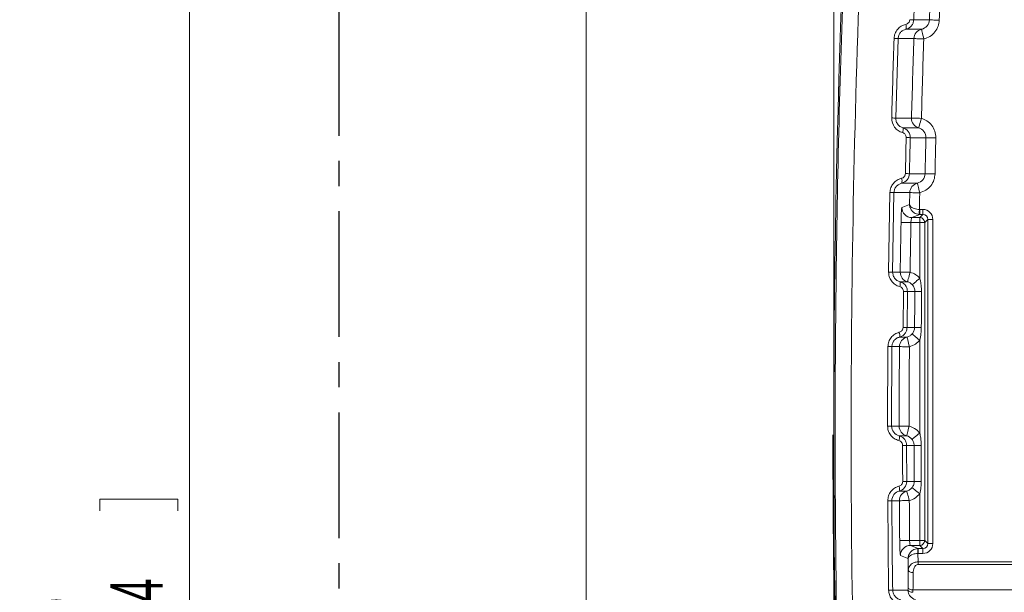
# Model space of a CAD drawing. Header units: millimetres. Extents: x 0 to 594, y 0 to 420.
# Tile 20 of 70: x 231 to 281, y 202 to 231. Entities that reach past the tile are written whole.
import ezdxf

# ---------------------------------------------------------------- set-up
doc = ezdxf.new("R2010")
doc.units = ezdxf.units.MM
doc.linetypes.add('CENTER', pattern=[10.16, 6.35, -1.27, 1.27, -1.27])
doc.styles.add('SLDTEXTSTYLE1', font='TXT', dxfattribs={"width": 0.605})
doc.dimstyles.new('SLDDIMSTYLE2', dxfattribs={"dimtxt": 2.568319, "dimasz": 3.3, "dimexe": 0, "dimexo": 0.0625, "dimgap": 0.64208, "dimtad": 1, "dimdec": 3, "dimlfac": 2, "dimrnd": 1e-09, "dimzin": 12, "dimdsep": 46, "dimtxsty": 'SLDTEXTSTYLE1', "dimsah": 1, "dimcen": 0.09, "dimadec": 0, "dimazin": 3, "dimtfac": 1, "dimtdec": 1, "dimtofl": 0, "dimtmove": 0, "dimatfit": 3, "dimfxl": 1, "dimfrac": 2, "dimtolj": 1, "dimtzin": 12, "dimarcsym": 0})
doc.dimstyles.new('SLDDIMSTYLE4', dxfattribs={"dimtxt": 2.568319, "dimasz": 3.3, "dimexe": 0, "dimexo": 0.0625, "dimgap": 0.64208, "dimtad": 1, "dimdec": 0, "dimlfac": 2, "dimrnd": 1e-09, "dimzin": 12, "dimdsep": 46, "dimtxsty": 'SLDTEXTSTYLE1', "dimsah": 1, "dimcen": 0.09, "dimadec": 0, "dimazin": 3, "dimtfac": 1, "dimtdec": 1, "dimtofl": 0, "dimtmove": 0, "dimatfit": 3, "dimfxl": 1, "dimfrac": 2, "dimtolj": 1, "dimtzin": 12, "dimarcsym": 0})
doc.dimstyles.new('SLDDIMSTYLE5', dxfattribs={"dimtxt": 2.568319, "dimasz": 3.3, "dimexe": 0, "dimexo": 0.0625, "dimgap": 0.64208, "dimtad": 1, "dimdec": 3, "dimlfac": 2, "dimrnd": 1e-09, "dimzin": 12, "dimdsep": 46, "dimtxsty": 'SLDTEXTSTYLE1', "dimsah": 1, "dimcen": 0.09, "dimadec": 0, "dimazin": 3, "dimtfac": 1, "dimtdec": 1, "dimtofl": 0, "dimtmove": 0, "dimatfit": 3, "dimfxl": 1, "dimfrac": 2, "dimtolj": 1, "dimtzin": 12, "dimarcsym": 0})

# ---------------------------------------------------------------- blocks, each defined once
blk = doc.blocks.new('*D13')
at = {"color": 7, "linetype": 'Continuous', "lineweight": 0}
for p, q in [((356.066, 264.449), (238.349, 264.449)), ((239.349, 264.449), (239.349, 139.275)), ((234.816, 206.027), (234.816, 206.615)), ((234.816, 206.615), (238.761, 206.615)), ((238.761, 206.615), (238.761, 206.027)), ((234.816, 197.697), (234.816, 197.109)), ((238.761, 197.109), (238.761, 197.697)), ((234.816, 197.109), (238.761, 197.109)), ((290.17, 139.275), (238.349, 139.275))]:
    blk.add_line(p, q, dxfattribs=at)
for points in [[(239.349, 264.449), (238.849, 261.149), (239.849, 261.149)], [(239.349, 139.275), (239.849, 142.575), (238.849, 142.575)]]:
    blk.add_solid(points, dxfattribs=at)
at = {"color": 7, "linetype": 'Continuous', "lineweight": 0, "char_height": 2.6458, "attachment_point": 1, "rotation": 90, "style": 'SLDTEXTSTYLE1'}
for s, insert in [('252,5', (230.818, 196.276, 0.05)), ('9,94', (235.35, 198.432, 0.05))]:
    blk.add_mtext(s, dxfattribs=dict(at, insert=insert))
blk = doc.blocks.new('*D15')
at = {"color": 7, "linetype": 'Continuous', "lineweight": 0}
for p, q in [((346.45, 291.591), (345.862, 291.591)), ((345.862, 291.591), (345.862, 287.647)), ((354.78, 291.591), (355.368, 291.591)), ((355.368, 291.591), (355.368, 287.647)), ((271.889, 206.062), (271.889, 288.059)), ((429.341, 208.541), (429.341, 288.059)), ((345.862, 287.647), (346.45, 287.647)), ((355.368, 287.647), (354.78, 287.647)), ((271.889, 287.059), (429.341, 287.059))]:
    blk.add_line(p, q, dxfattribs=at)
for points in [[(271.889, 287.059), (275.189, 286.559), (275.189, 287.559)], [(429.341, 287.059), (426.041, 287.559), (426.041, 286.559)]]:
    blk.add_solid(points, dxfattribs=at)
at = {"color": 7, "linetype": 'Continuous', "lineweight": 0, "char_height": 2.6458, "attachment_point": 1, "rotation": 0, "style": 'SLDTEXTSTYLE1'}
for s, insert in [('315', (346.499, 295.59, 0.05)), ('12,4', (347.185, 291.057, 0.05))]:
    blk.add_mtext(s, dxfattribs=dict(at, insert=insert))
blk = doc.blocks.new('*D17')
at = {"color": 7, "linetype": 'Continuous', "lineweight": 0}
for p, q in [((414.293, 245.752), (258.389, 245.752)), ((259.389, 143.848), (259.389, 245.752)), ((254.856, 196.515), (254.856, 197.103)), ((254.856, 197.103), (258.801, 197.103)), ((258.801, 197.103), (258.801, 196.515)), ((254.856, 193.085), (254.856, 192.497)), ((258.801, 192.497), (258.801, 193.085)), ((254.856, 192.497), (258.801, 192.497)), ((414.293, 143.848), (258.389, 143.848))]:
    blk.add_line(p, q, dxfattribs=at)
for points in [[(259.389, 245.752), (258.889, 242.452), (259.889, 242.452)], [(259.389, 143.848), (259.889, 147.148), (258.889, 147.148)]]:
    blk.add_solid(points, dxfattribs=at)
at = {"color": 7, "linetype": 'Continuous', "lineweight": 0, "attachment_point": 1, "rotation": 90, "style": 'SLDTEXTSTYLE1'}
for s, insert, char_height in [('203', (250.858, 190.684, -137.801), 2.6458), ('8', (255.39, 193.82, -137.801), 2.646)]:
    blk.add_mtext(s, dxfattribs=dict(at, insert=insert, char_height=char_height))

msp = doc.modelspace()

# ---------------------------------------------------------------- linework, layer by layer
at = {"color": 7, "linetype": 'CENTER', "lineweight": 30}
msp.add_line((246.88851, 271.94925), (246.88862, 71.53632), dxfattribs=at)
at = {"color": 8, "linetype": 'Continuous', "lineweight": 0}
for p, q in [((275.13726, 229.8713), (275.01756, 225.85596)), ((274.65959, 218.07956), (274.72688, 222.09658)), ((274.92991, 222.09158), (274.86261, 218.07623)), ((275.72838, 222.09159), (275.71679, 221.49649)), ((276.22856, 220.98985), (275.831, 220.83213)), ((276.22856, 220.98985), (276.19766, 220.99082)), ((276.2131, 221.24104), (276.22856, 221.24056)), ((276.22856, 221.24056), (276.38871, 221.24056)), ((276.38871, 220.98985), (276.22856, 220.98985)), ((276.23099, 220.83213), (276.38871, 220.98985)), ((276.23099, 220.58142), (275.78511, 220.58142)), ((276.231, 217.77043), (276.23099, 220.58142)), ((276.63943, 220.73914), (276.48171, 220.58142)), ((276.48171, 220.58142), (276.48172, 204.52474)), ((276.63943, 204.36702), (276.63943, 220.73914)), ((276.89014, 220.73914), (276.89015, 204.36702)), ((275.38679, 215.27907), (275.4054, 217.09892)), ((275.60888, 217.096), (275.59028, 215.2769)), ((275.58643, 214.79478), (275.20914, 214.79478)), ((276.231, 209.9457), (276.231, 214.63388)), ((274.60611, 210.2966), (274.62104, 214.31361)), ((274.82406, 214.31185), (274.80911, 210.29651)), ((275.20724, 214.31185), (274.82406, 214.31185)), ((275.36469, 209.32557), (275.56817, 209.32588)), ((275.56817, 209.32588), (275.57324, 207.5069)), ((275.5758, 207.01992), (275.19839, 207.01992)), ((274.66062, 202.0115), (274.61664, 206.53064)), ((275.20287, 206.53212), (274.81965, 206.53212)), ((276.23101, 204.52474), (276.231, 206.87796)), ((275.71912, 204.52474), (276.23101, 204.52474)), ((276.48172, 204.52474), (276.63943, 204.36702)), ((275.75882, 204.27403), (276.15503, 204.11631)), ((276.12825, 204.11559), (276.15503, 204.11631)), ((276.15503, 204.11631), (276.38872, 204.11631)), ((276.38872, 204.11631), (276.23101, 204.27403)), ((275.64324, 203.61379), (275.64989, 203.02258)), ((276.15503, 203.8656), (276.14163, 203.86524)), ((276.14163, 203.86524), (276.14617, 203.44089)), ((276.14617, 203.44089), (347.5658, 203.44093)), ((276.38872, 203.8656), (276.15503, 203.8656)), ((347.5658, 203.31556), (276.14618, 203.31551)), ((275.8892, 202.02158), (275.88787, 201.90455)), ((275.8892, 202.02158), (348.85974, 202.02162))]:
    msp.add_line(p, q, dxfattribs=at)
at = {"color": 7, "linetype": 'Continuous', "lineweight": 15}
for p, q in [((275.831, 220.83213), (276.23099, 220.83213)), ((276.23101, 204.27403), (275.75882, 204.27403))]:
    msp.add_line(p, q, dxfattribs=at)
at = {"color": 7, "linetype": 'Continuous', "lineweight": 0}
msp.add_line((271.88855, 206.06237), (271.88855, 196.23751), dxfattribs=at)
at = {"color": 8, "linetype": 'Continuous', "lineweight": 0, "flags": 128}
for points in [[(275.92794, 230.81635), (276.00682, 230.81635), (276.35699, 230.81634), (276.67942, 230.81634), (276.71839, 230.81633)], [(276.71839, 230.81633), (276.73163, 230.81588), (276.76259, 230.81481), (276.81012, 230.81317), (276.87253, 230.81101), (276.94752, 230.80843), (277.03237, 230.8055), (277.12402, 230.80233), (277.21911, 230.79905)], [(276.32559, 230.34422), (276.30352, 230.34423), (276.12842, 230.34422), (275.53464, 230.34422)], [(276.32559, 230.34422), (276.32787, 230.33403), (276.33422, 230.30564), (276.34439, 230.26014), (276.358, 230.19925), (276.37454, 230.12528), (276.39338, 230.04105), (276.41379, 229.94974), (276.43502, 229.85483)], [(275.93426, 229.87133), (275.91144, 229.87133), (275.73635, 229.87132), (275.13726, 229.8713)], [(275.93426, 229.87133), (275.94751, 229.87089), (275.97846, 229.86987), (276.02601, 229.8683), (276.0884, 229.86625), (276.1634, 229.86378), (276.24827, 229.86098), (276.33991, 229.85796), (276.43502, 229.85483)], [(275.01756, 225.85596), (275.05268, 225.85596), (275.22774, 225.85597), (275.81541, 225.85598)], [(275.81541, 225.85598), (275.82866, 225.85563), (275.85962, 225.85482), (275.90718, 225.85357), (275.96959, 225.85193), (276.0446, 225.84996), (276.12948, 225.84774), (276.22114, 225.84533), (276.31626, 225.84283)], [(276.17825, 225.36073), (276.18118, 225.37098), (276.18923, 225.39908), (276.20208, 225.44397), (276.21925, 225.50397), (276.2401, 225.57678), (276.26382, 225.65967), (276.28954, 225.74948), (276.31626, 225.84283)], [(275.38606, 225.36073), (275.41929, 225.36073), (275.59435, 225.36073), (276.17825, 225.36073)], [(276.5425, 224.86631), (276.47592, 224.86631), (276.12586, 224.86631), (275.80276, 224.86632), (275.75081, 224.86632)], [(276.5425, 224.86631), (276.55574, 224.86598), (276.58671, 224.86522), (276.63426, 224.86405), (276.69668, 224.86252), (276.77169, 224.86067), (276.85657, 224.85858), (276.94824, 224.85633), (277.04336, 224.85399)], [(275.7085, 223.04672), (275.78734, 223.04672), (276.1374, 223.04671), (276.46066, 223.04671), (276.50048, 223.04671)], [(276.50048, 223.04671), (276.51373, 223.04643), (276.54469, 223.04576), (276.59225, 223.04473), (276.65467, 223.04338), (276.72969, 223.04177), (276.81458, 223.03993), (276.90625, 223.03796), (277.00138, 223.0359)], [(276.11371, 222.56955), (276.09162, 222.56955), (275.91659, 222.56955), (275.32121, 222.56955)], [(276.11371, 222.56955), (276.11613, 222.55934), (276.12284, 222.53101), (276.13359, 222.48562), (276.14797, 222.4249), (276.16544, 222.35116), (276.18534, 222.26719), (276.2069, 222.17618), (276.2293, 222.08158)], [(275.72839, 222.09159), (275.70557, 222.09159), (275.53053, 222.09159), (274.92991, 222.09158)], [(275.72839, 222.09159), (275.74163, 222.09133), (275.7726, 222.09071), (275.82016, 222.08976), (275.88258, 222.08851), (275.9576, 222.08701), (276.04249, 222.08531), (276.13418, 222.08348), (276.2293, 222.08158)], [(275.33007, 221.34294), (275.37415, 221.36044), (275.55047, 221.43045), (275.71678, 221.49649)], [(276.19766, 220.99082), (276.19802, 220.99647), (276.19893, 221.01129), (276.20037, 221.03471), (276.20229, 221.06586), (276.20462, 221.10357), (276.20726, 221.14643), (276.21012, 221.19283), (276.2131, 221.24104)], [(276.22856, 221.24056), (276.22856, 221.19218), (276.22856, 221.14562), (276.22856, 221.10262), (276.22856, 221.06481), (276.22856, 221.0336), (276.22856, 221.01018), (276.22855, 220.99541), (276.22856, 220.98985)], [(276.23099, 220.83213), (276.231, 220.82658), (276.231, 220.81181), (276.231, 220.78838), (276.23099, 220.75717), (276.231, 220.71936), (276.231, 220.67637), (276.23099, 220.6298), (276.23099, 220.58142)], [(276.38871, 220.98985), (276.38871, 220.99541), (276.38871, 221.01018), (276.38871, 221.0336), (276.38872, 221.06481), (276.38871, 221.10262), (276.38871, 221.14562), (276.38872, 221.19218), (276.38871, 221.24056)], [(275.28417, 220.59017), (275.29742, 220.58994), (275.32839, 220.5894), (275.37595, 220.58857), (275.43838, 220.58748), (275.51339, 220.58617), (275.59829, 220.58468), (275.68997, 220.58308), (275.78511, 220.58142)], [(276.48171, 220.58142), (276.47615, 220.58142), (276.46138, 220.58142), (276.43796, 220.58142), (276.40675, 220.58142), (276.36894, 220.58142), (276.32594, 220.58142), (276.27938, 220.58142), (276.23099, 220.58142)], [(276.63943, 220.73914), (276.64499, 220.73914), (276.65975, 220.73914), (276.68318, 220.73914), (276.71438, 220.73914), (276.7522, 220.73914), (276.79519, 220.73914), (276.84176, 220.73914), (276.89014, 220.73914)], [(274.86261, 218.07623), (274.89772, 218.07624), (275.07274, 218.07624), (275.2455, 218.07624)], [(275.2455, 218.07624), (275.25875, 218.07606), (275.28972, 218.07565), (275.33728, 218.07502), (275.39971, 218.07419), (275.47474, 218.07319), (275.55964, 218.07206), (275.65133, 218.07085), (275.74648, 218.06958)], [(275.6148, 217.58571), (275.61759, 217.59595), (275.62525, 217.62412), (275.63751, 217.66917), (275.65389, 217.72938), (275.67378, 217.80247), (275.69643, 217.88568), (275.72097, 217.97586), (275.74648, 218.06958)], [(275.23766, 217.58571), (275.27085, 217.58571), (275.44587, 217.58571), (275.6148, 217.58571)], [(275.85752, 217.43613), (275.86673, 217.44437), (275.88936, 217.46463), (275.92458, 217.49616), (275.9711, 217.5378), (276.0272, 217.58801), (276.09081, 217.64495), (276.15958, 217.70651), (276.231, 217.77043)], [(275.9875, 217.096), (275.98503, 217.096), (275.66138, 217.096), (275.60888, 217.096)], [(275.59028, 215.2769), (275.66912, 215.2769), (275.96876, 215.2769)], [(275.8483, 214.95755), (275.85778, 214.94953), (275.881, 214.92989), (275.91712, 214.89935), (275.96479, 214.85903), (276.02226, 214.81042), (276.08742, 214.75532), (276.15786, 214.69574), (276.231, 214.63388)], [(275.58643, 214.79478), (275.58899, 214.78456), (275.59608, 214.75628), (275.60741, 214.71102), (275.62256, 214.65049), (275.64098, 214.57699), (275.66194, 214.4933), (275.68465, 214.40261), (275.70826, 214.30833)], [(275.20724, 214.31185), (275.2205, 214.31176), (275.25147, 214.31154), (275.29904, 214.31121), (275.36148, 214.31077), (275.43651, 214.31024), (275.52141, 214.30964), (275.61311, 214.309), (275.70826, 214.30833)], [(274.80911, 210.29651), (274.8038, 210.29651), (274.79167, 210.29652), (274.77305, 210.29653), (274.74844, 210.29654), (274.71857, 210.29655), (274.68423, 210.29657), (274.64639, 210.29658), (274.60611, 210.2966)], [(274.80911, 210.29651), (274.84423, 210.29651), (275.01923, 210.29651), (275.19242, 210.29651)], [(275.19242, 210.29651), (275.20567, 210.2965), (275.23664, 210.29649), (275.28421, 210.29648), (275.34665, 210.29645), (275.42169, 210.29643), (275.50659, 210.2964), (275.59829, 210.29636), (275.69344, 210.29633)], [(275.56805, 209.81079), (275.57069, 209.82102), (275.57798, 209.84926), (275.58965, 209.89445), (275.60526, 209.95486), (275.62421, 210.02822), (275.64578, 210.11174), (275.66915, 210.20225), (275.69344, 210.29633)], [(275.83734, 209.63547), (275.84716, 209.64321), (275.87109, 209.66207), (275.90825, 209.69136), (275.95729, 209.73), (276.01639, 209.77658), (276.08339, 209.82937), (276.15581, 209.88644), (276.231, 209.9457)], [(275.19059, 209.81079), (275.22375, 209.81079), (275.39875, 209.81079), (275.56805, 209.81079)], [(275.9465, 209.32588), (275.94462, 209.32588), (275.62078, 209.32588), (275.56817, 209.32588)], [(275.57324, 207.5069), (275.65208, 207.5069), (275.95161, 207.5069)], [(275.5758, 207.01992), (275.5785, 207.00968), (275.58595, 206.98147), (275.59788, 206.93634), (275.61382, 206.87602), (275.63317, 206.80277), (275.6552, 206.71938), (275.67907, 206.62901), (275.70388, 206.53508)], [(275.83986, 207.19135), (275.8496, 207.18355), (275.87337, 207.16451), (275.91029, 207.13492), (275.95902, 207.09588), (276.01774, 207.04883), (276.08432, 206.99549), (276.15629, 206.93782), (276.231, 206.87796)], [(275.20287, 206.53212), (275.21613, 206.5322), (275.24709, 206.53238), (275.29466, 206.53266), (275.3571, 206.53303), (275.43213, 206.53348), (275.51704, 206.53398), (275.60873, 206.53452), (275.70388, 206.53508)], [(275.21812, 204.52011), (275.23137, 204.52023), (275.26235, 204.52052), (275.30991, 204.52096), (275.37235, 204.52153), (275.44738, 204.52223), (275.53228, 204.52301), (275.62397, 204.52386), (275.71912, 204.52474)], [(276.23101, 204.27403), (276.231, 204.27959), (276.231, 204.29436), (276.231, 204.31778), (276.23101, 204.34899), (276.231, 204.3868), (276.231, 204.4298), (276.23101, 204.47636), (276.23101, 204.52474)], [(276.48172, 204.52474), (276.47616, 204.52474), (276.46139, 204.52474), (276.43796, 204.52474), (276.40676, 204.52474), (276.36895, 204.52474), (276.32595, 204.52474), (276.27939, 204.52474), (276.23101, 204.52474)], [(276.14163, 203.86524), (276.13905, 203.91348), (276.13657, 203.95992), (276.13428, 204.0028), (276.13226, 204.04054), (276.1306, 204.0717), (276.12934, 204.09513), (276.12856, 204.10994), (276.12825, 204.11559)], [(276.15503, 204.11631), (276.15503, 204.11076), (276.15504, 204.09599), (276.15503, 204.07256), (276.15503, 204.04135), (276.15503, 204.00354), (276.15503, 203.96055), (276.15503, 203.91398), (276.15503, 203.8656)], [(276.38872, 204.11631), (276.38872, 204.11076), (276.38873, 204.09599), (276.38872, 204.07256), (276.38873, 204.04135), (276.38872, 204.00354), (276.38872, 203.96055), (276.38872, 203.91398), (276.38872, 203.8656)], [(276.63943, 204.36702), (276.64499, 204.36702), (276.65976, 204.36702), (276.68319, 204.36702), (276.7144, 204.36702), (276.7522, 204.36702), (276.7952, 204.36702), (276.84176, 204.36702), (276.89015, 204.36702)], [(275.64323, 203.61379), (275.5993, 203.6313), (275.42357, 203.70131), (275.25783, 203.76734)], [(276.14617, 203.44089), (276.14618, 203.42449), (276.14618, 203.40816), (276.14617, 203.39197), (276.14618, 203.37599), (276.14617, 203.36029), (276.14617, 203.34493), (276.14618, 203.32999), (276.14618, 203.31551)], [(275.64989, 203.02258), (275.65652, 202.99885), (275.672, 202.97608), (275.69579, 202.95511), (275.727, 202.93671), (275.76452, 202.92152), (275.80697, 202.91012), (275.85281, 202.9029), (275.90039, 202.90015)], [(274.86363, 202.01486), (274.89875, 202.01486), (275.07377, 202.01486), (275.63738, 202.01485)], [(275.63738, 202.01485), (275.64406, 201.99337), (275.65958, 201.97279), (275.68338, 201.95386), (275.7146, 201.93726), (275.7521, 201.9236), (275.79452, 201.91337), (275.84034, 201.90694), (275.88787, 201.90455)], [(275.63871, 202.14365), (275.64537, 202.11993), (275.66088, 202.0972), (275.68467, 202.07628), (275.71588, 202.05792), (275.75339, 202.04279), (275.79583, 202.03144), (275.84165, 202.02428), (275.8892, 202.02158)]]:
    msp.add_lwpolyline(points, dxfattribs=at)
at = {"color": 7, "linetype": 'Continuous', "lineweight": 15}
for centre, radius, start, end in [((876.57541, 210.08371), 604.68686, 176.10106441, 185.55536065), ((876.1528, 209.82768), 604.3075, 179.99664675, 185.5351321)]:
    msp.add_arc(centre, radius, start, end, dxfattribs=at)
at = {"color": 8, "linetype": 'Continuous', "lineweight": 0}
for centre, radius, start, end in [((877.32766, 210.08371), 600.967, 177.84929641, 178.02297374), ((877.32766, 210.08371), 600.46598, 177.84929641, 178.02297374), ((275.48675, 222.81666), 8.01184, 86.843278, 88.300344), ((275.18106, 230.45544), 0.37066, 342.538559, 21.106009), ((276.43536, 229.85502), 0.50137, 102.64702, 178.136439), ((274.70018, 221.60576), 8.27709, 86.973046, 88.37998), ((876.57541, 210.08371), 600.967, 178.11312121, 178.49611005), ((876.57541, 210.08371), 600.46598, 178.11312121, 178.49611005), ((274.5804, 215.47839), 10.38678, 87.587838, 88.708502), ((276.31668, 225.84269), 0.50145, 178.481544, 253.974366), ((275.02553, 225.27206), 0.37127, 335.768021, 13.817379), ((275.30996, 213.65578), 11.2192, 87.748052, 88.787878), ((877.32766, 210.08371), 600.967, 178.59049507, 178.76402072), ((877.32766, 210.08371), 600.46598, 178.59049507, 178.76402072), ((274.96699, 222.67618), 0.36992, 343.246567, 21.795636), ((275.26771, 210.26697), 12.78735, 88.024601, 88.936811), ((276.22967, 222.08176), 0.50138, 103.37291, 178.876707), ((274.49341, 208.49186), 13.60672, 88.16165, 89.01683), ((876.57541, 210.08371), 600.46598, 178.85510074, 178.93531919), ((275.83166, 221.3338), 0.50167, 178.957015, 269.924744), ((276.2309, 220.58133), 0.2508, 0.021095, 89.980157), ((876.57541, 210.08371), 601.38302, 178.99896323, 179.23850258), ((876.57541, 210.08371), 600.882, 178.99896323, 179.23850258), ((274.42831, 197.77178), 20.3091, 88.774668, 89.347506), ((275.74688, 218.06943), 0.50143, 179.221976, 254.727383), ((274.87957, 217.49172), 0.37022, 336.446596, 14.707446), ((275.1698, 193.57476), 23.52534, 88.93055, 89.426192), ((276.48145, 235.65592), 18.56649, 268.475516, 269.491984), ((274.85374, 214.89665), 0.36972, 344.00541, 22.477551), ((275.15025, 183.43818), 31.84176, 89.208194, 89.574367), ((276.50219, 243.90722), 28.63528, 268.932612, 269.61663), ((275.70865, 214.30849), 0.50142, 104.108127, 179.615188), ((274.38896, 175.84604), 38.46827, 89.351933, 89.654319), ((876.57541, 210.08371), 601.38302, 179.59716739, 179.97972613), ((876.57541, 210.08371), 600.882, 179.59716739, 179.97972613), ((275.69383, 210.29616), 0.5014, 179.960629, 255.472309), ((274.83429, 209.71173), 0.36982, 337.133425, 15.537913), ((276.5357, -22.98703), 232.31366, 90.0573486, 90.1453158), ((275.13207, 271.89064), 64.38526, 270.2115194, 270.3925972), ((276.52697, 141.89064), 65.61878, 90.193919, 90.5023864), ((274.84135, 207.11683), 0.36996, 344.814126, 23.160404), ((275.70429, 206.53523), 0.50142, 104.847266, 180.355409), ((274.38216, 252.656), 46.12595, 270.291262, 270.543436), ((876.57541, 210.08371), 601.38302, 180.33837381, 180.53007082), ((876.57541, 210.08371), 600.882, 180.33837381, 180.53007082), ((276.23092, 204.52483), 0.2508, 270.021009, 359.979619), ((275.75947, 203.77236), 0.50167, 90.074815, 180.572673), ((274.42743, 222.24193), 20.23177, 270.6604, 271.235403)]:
    msp.add_arc(centre, radius, start, end, dxfattribs=at)
for centre, major_axis, ratio, start_param, end_param in [((276.38856, 220.73899), (-0.35472, -0.35472), 0.99969546, 2.35634678, 3.92683852), ((276.38856, 220.73899), (0.17747, 0.17747), 0.99908703, 5.49793944, 7.06843118), ((276.38857, 204.36718), (0.35472, -0.35472), 0.99969546, 5.49793944, 7.06843118), ((276.38857, 204.36718), (0.17747, -0.17747), 0.99908703, 5.49793944, 7.06843118), ((876.57541, 194.81054), (-0.00034, 600.92042), 0.99968224, 1.55733332, 1.55879548)]:
    msp.add_ellipse(centre, major_axis=major_axis, ratio=ratio, start_param=start_param, end_param=end_param, dxfattribs=at)
for points, knots in [([(274.80876, 151.63462), (274.31581, 157.12667), (273.32981, 168.11186), (272.42718, 184.63429), (271.94351, 201.21315), (271.93675, 217.83893), (272.35655, 234.50016), (273.02707, 245.5892), (273.3623, 251.13317)], [0, 0, 0, 0, 0.16606057, 0.33215361, 0.4982139, 0.66546473, 0.83274903, 1, 1, 1, 1]), ([(274.17126, 251.06512), (273.03265, 234.48866), (272.58751, 217.92267), (273.07024, 184.81149), (273.99811, 168.26628), (275.61896, 151.73152)], [0, 0, 0, 0, 0.5, 0.5, 1, 1, 1, 1]), ([(275.52685, 230.58891), (275.58073, 230.60087), (275.62953, 230.63003), (275.70144, 230.71513), (275.72244, 230.76884), (275.72439, 230.82498)], [0, 0, 0, 0, 0.5, 0.5, 1, 1, 1, 1]), ([(275.92794, 230.81635), (275.92069, 230.76121), (275.90622, 230.6512), (275.81782, 230.50742), (275.69233, 230.39533), (275.58708, 230.36122), (275.53464, 230.34422)], [0, 0, 0, 0, 0.25060204, 0.49997516, 0.75089893, 1, 1, 1, 1]), ([(276.32559, 230.34423), (276.43402, 230.36842), (276.53148, 230.42786), (276.67344, 230.5981), (276.71454, 230.70519), (276.71839, 230.81633)], [0, 0, 0, 0, 0.5, 0.5, 1, 1, 1, 1]), ([(277.21911, 230.79905), (277.20662, 230.69788), (277.18024, 230.48428), (277.01262, 230.19574), (276.7587, 229.96124), (276.54291, 229.8903), (276.43502, 229.85483)], [0, 0, 0, 0, 0.23066219, 0.48700527, 0.74350805, 1, 1, 1, 1]), ([(274.93418, 229.87954), (274.93698, 229.96387), (274.95363, 230.04534), (275.01426, 230.2023), (275.05663, 230.27357), (275.16452, 230.40142), (275.22731, 230.45478), (275.36981, 230.54062), (275.44593, 230.57096), (275.52685, 230.58891)], [0, 0, 0, 0, 0.25, 0.25, 0.5, 0.5, 0.75, 0.75, 1, 1, 1, 1]), ([(275.53464, 230.34422), (275.4815, 230.3272), (275.3759, 230.29338), (275.2489, 230.18147), (275.1592, 230.03741), (275.14456, 229.92655), (275.13726, 229.8713)], [0, 0, 0, 0, 0.25579528, 0.50830157, 0.75499445, 1, 1, 1, 1]), ([(275.36409, 225.11968), (275.28439, 225.14231), (275.21026, 225.17701), (275.07327, 225.27083), (275.01353, 225.32797), (274.8638, 225.52807), (274.81006, 225.69398), (274.81451, 225.86253)], [0, 0, 0, 0, 0.25, 0.25, 0.5, 0.5, 1, 1, 1, 1]), ([(275.01756, 225.85596), (275.02052, 225.80698), (275.02695, 225.70029), (275.10201, 225.55008), (275.2248, 225.42354), (275.33214, 225.38173), (275.38606, 225.36073)], [0, 0, 0, 0, 0.21665689, 0.47184365, 0.73471069, 1, 1, 1, 1]), ([(276.31626, 225.84283), (276.41197, 225.80599), (276.61331, 225.7285), (276.85274, 225.49573), (277.01852, 225.19312), (277.03508, 224.96703), (277.04336, 224.85399)], [0, 0, 0, 0, 0.23201791, 0.48807887, 0.74403642, 1, 1, 1, 1]), ([(275.38606, 225.36073), (275.49285, 225.33026), (275.58675, 225.26528), (275.71855, 225.08732), (275.75355, 224.97763), (275.75081, 224.86632)], [0, 0, 0, 0, 0.5, 0.5, 1, 1, 1, 1]), ([(276.5425, 224.86631), (276.54524, 224.97748), (276.51074, 225.0864), (276.37916, 225.2649), (276.28507, 225.33021), (276.17825, 225.36073)], [0, 0, 0, 0, 0.5, 0.5, 1, 1, 1, 1]), ([(275.54729, 224.87247), (275.54868, 224.92858), (275.53072, 224.98379), (275.46419, 225.07255), (275.41716, 225.1046), (275.36409, 225.11968)], [0, 0, 0, 0, 0.5, 0.5, 1, 1, 1, 1]), ([(274.72688, 222.09658), (274.72857, 222.18093), (274.74417, 222.26263), (274.80277, 222.42038), (274.84423, 222.49222), (274.95049, 222.62146), (275.01263, 222.67564), (275.15404, 222.76327), (275.22978, 222.79456), (275.31047, 222.81353)], [0, 0, 0, 0, 0.25, 0.25, 0.5, 0.5, 0.75, 0.75, 1, 1, 1, 1]), ([(275.31047, 222.81353), (275.3642, 222.82616), (275.41264, 222.85594), (275.48347, 222.94196), (275.50377, 222.99595), (275.50499, 223.05212)], [0, 0, 0, 0, 0.5, 0.5, 1, 1, 1, 1]), ([(275.7085, 223.04672), (275.70609, 222.93537), (275.66649, 222.82807), (275.52608, 222.65551), (275.4293, 222.59507), (275.32121, 222.56955)], [0, 0, 0, 0, 0.5, 0.5, 1, 1, 1, 1]), ([(276.11371, 222.56955), (276.22184, 222.59512), (276.31855, 222.6558), (276.45836, 222.82788), (276.49808, 222.93551), (276.50048, 223.04671)], [0, 0, 0, 0, 0.5, 0.5, 1, 1, 1, 1]), ([(277.00138, 223.0359), (276.99018, 222.93449), (276.96654, 222.72047), (276.80253, 222.42976), (276.55161, 222.19207), (276.33674, 222.11841), (276.2293, 222.08158)], [0, 0, 0, 0, 0.23083084, 0.48711597, 0.74356245, 1, 1, 1, 1]), ([(275.32121, 222.56955), (275.26817, 222.55182), (275.16295, 222.51665), (275.03738, 222.40301), (274.94965, 222.25784), (274.93647, 222.14687), (274.92991, 222.09158)], [0, 0, 0, 0, 0.25639201, 0.50862576, 0.7551394, 1, 1, 1, 1]), ([(275.28417, 220.59017), (275.28602, 220.6748), (275.28973, 220.84403), (275.29947, 221.06956), (275.31095, 221.23991), (275.32165, 221.32831), (275.32777, 221.33893), (275.33007, 221.34294)], [0, 0, 0, 0, 0.21702769, 0.43400813, 0.65111561, 0.86838127, 1, 1, 1, 1]), ([(275.71678, 221.49649), (275.71682, 221.49601), (275.71685, 221.49548), (275.71694, 221.49452), (275.71705, 221.49317), (275.71735, 221.49037), (275.71804, 221.48519), (275.71982, 221.4756), (275.72501, 221.45744), (275.73403, 221.43858), (275.76154, 221.39657), (275.82295, 221.34123), (275.94618, 221.28582), (276.07908, 221.25166), (276.16763, 221.24464), (276.2131, 221.24104)], [0, 0, 0, 0, 0.00396742, 0.00441696, 0.00824104, 0.01517389, 0.0279784, 0.05165609, 0.0957528, 0.18044801, 0.21108729, 0.45660029, 0.67194816, 0.83156731, 1, 1, 1, 1]), ([(275.71678, 221.49649), (275.71679, 221.49555), (275.71679, 221.4945), (275.71682, 221.49248), (275.71684, 221.48982), (275.71697, 221.48412), (275.71732, 221.4737), (275.71853, 221.45433), (275.72258, 221.41786), (275.7306, 221.3791), (275.75577, 221.29502), (275.81404, 221.18483), (275.93324, 221.07607), (276.06415, 221.00971), (276.15237, 220.99722), (276.19766, 220.99082)], [0, 0, 0, 0, 0.00397421, 0.00440909, 0.00826209, 0.01522125, 0.02805241, 0.05176925, 0.09592557, 0.18043495, 0.21492838, 0.45662672, 0.67195912, 0.83158063, 1, 1, 1, 1]), ([(275.831, 220.83213), (275.8287, 220.83079), (275.82259, 220.82725), (275.81189, 220.79785), (275.80042, 220.74117), (275.79068, 220.66611), (275.78697, 220.60962), (275.78511, 220.58142)], [0, 0, 0, 0, 0.13188276, 0.34977722, 0.56720792, 0.78392141, 1, 1, 1, 1]), ([(275.21895, 217.34377), (275.13794, 217.37438), (274.97584, 217.43563), (274.79055, 217.62376), (274.67649, 217.84713), (274.66491, 218.00634), (274.65959, 218.07956)], [0, 0, 0, 0, 0.26182246, 0.52388025, 0.78102018, 1, 1, 1, 1]), ([(274.86261, 218.07623), (274.8662, 218.02738), (274.87402, 217.9208), (274.95098, 217.77154), (275.07547, 217.6465), (275.18343, 217.60603), (275.23766, 217.58571)], [0, 0, 0, 0, 0.21614482, 0.4715012, 0.73455177, 1, 1, 1, 1]), ([(275.74648, 218.06958), (275.84357, 218.0348), (276.02659, 217.96925), (276.16569, 217.83395), (276.231, 217.77043)], [0, 0, 0, 0, 0.53052649, 1, 1, 1, 1]), ([(275.4054, 217.09892), (275.4036, 217.12321), (275.39969, 217.17615), (275.36171, 217.25048), (275.29996, 217.31317), (275.24594, 217.33358), (275.21895, 217.34377)], [0, 0, 0, 0, 0.21824795, 0.47563602, 0.73793498, 1, 1, 1, 1]), ([(275.23766, 217.58571), (275.29146, 217.56526), (275.39945, 217.52421), (275.52224, 217.39864), (275.59756, 217.25018), (275.60532, 217.14456), (275.60888, 217.096)], [0, 0, 0, 0, 0.25989276, 0.52163261, 0.78008785, 1, 1, 1, 1]), ([(275.9875, 217.096), (275.98827, 217.15953), (275.97666, 217.22084), (275.93226, 217.33589), (275.89986, 217.38891), (275.85752, 217.43613)], [0, 0, 0, 0, 0.5, 0.5, 1, 1, 1, 1]), ([(276.231, 217.77043), (276.23795, 217.74553), (276.27095, 217.62743), (276.30832, 217.40026), (276.3139, 217.19682), (276.31683, 217.09016)], [0, 0, 0, 0, 0.1127503, 0.53483508, 1, 1, 1, 1]), ([(275.96876, 215.2769), (275.97143, 215.58157), (275.97433, 215.88623), (275.97747, 216.19089), (275.98058, 216.49259), (275.98393, 216.7943), (275.9875, 217.096)], [0, 0, 0, 0, 0.00182806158, 0.00182806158, 0.00182806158, 0.00363841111, 0.00363841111, 0.00363841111, 0.00363841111]), ([(276.31683, 217.09016), (276.31568, 216.7887), (276.31336, 216.18284), (276.31151, 215.57698), (276.31059, 215.27257)], [0, 0, 0, 0, 0.49756175, 1, 1, 1, 1]), ([(274.62104, 214.31361), (274.62969, 214.39653), (274.64698, 214.56232), (274.77424, 214.78149), (274.95908, 214.955), (275.11635, 215.01025), (275.19537, 215.038)], [0, 0, 0, 0, 0.24799116, 0.49584036, 0.74669093, 1, 1, 1, 1]), ([(275.19537, 215.038), (275.22156, 215.04719), (275.27384, 215.06552), (275.33545, 215.12314), (275.37802, 215.19615), (275.38387, 215.25142), (275.38679, 215.27907)], [0, 0, 0, 0, 0.25215301, 0.50335141, 0.7516087, 1, 1, 1, 1]), ([(275.59028, 215.2769), (275.58447, 215.22165), (275.57288, 215.11141), (275.48838, 214.9655), (275.36583, 214.85005), (275.26134, 214.81319), (275.20914, 214.79478)], [0, 0, 0, 0, 0.25029505, 0.49943251, 0.74995896, 1, 1, 1, 1]), ([(275.58643, 214.79478), (275.64052, 214.8134), (275.74048, 214.84782), (275.81439, 214.92304), (275.8483, 214.95755)], [0, 0, 0, 0, 0.54114679, 1, 1, 1, 1]), ([(275.8483, 214.95755), (275.88668, 215.00285), (275.91575, 215.0521), (275.95711, 215.16071), (275.96823, 215.21765), (275.96876, 215.2769)], [0, 0, 0, 0, 0.5, 0.5, 1, 1, 1, 1]), ([(276.31059, 215.27257), (276.30803, 215.17055), (276.30262, 214.95507), (276.2557, 214.74467), (276.231, 214.63388)], [0, 0, 0, 0, 0.47346412, 1, 1, 1, 1]), ([(275.20914, 214.79478), (275.15624, 214.77635), (275.05144, 214.73983), (274.92735, 214.6245), (274.84159, 214.47825), (274.82989, 214.3672), (274.82406, 214.31185)], [0, 0, 0, 0, 0.25685175, 0.50884902, 0.75522927, 1, 1, 1, 1]), ([(276.231, 214.63388), (276.16332, 214.56486), (276.01588, 214.4145), (275.81625, 214.3456), (275.70826, 214.30833)], [0, 0, 0, 0, 0.45905305, 1, 1, 1, 1]), ([(275.17505, 209.56802), (275.09359, 209.59761), (274.93061, 209.65683), (274.74282, 209.84272), (274.62597, 210.06462), (274.61236, 210.2236), (274.60611, 210.2966)], [0, 0, 0, 0, 0.26197419, 0.5241895, 0.78152227, 1, 1, 1, 1]), ([(274.80911, 210.29651), (274.80907, 210.18238), (274.84945, 210.07151), (274.98897, 209.89806), (275.08477, 209.83775), (275.19059, 209.81079)], [0, 0, 0, 0, 0.5, 0.5, 1, 1, 1, 1]), ([(275.69344, 210.29633), (275.79003, 210.26209), (275.99313, 210.1901), (276.15772, 210.03803), (276.22924, 209.94792), (276.231, 209.9457)], [0, 0, 0, 0, 0.46932829, 0.98691564, 1, 1, 1, 1]), ([(276.231, 209.9457), (276.24883, 209.86491), (276.29377, 209.66123), (276.29964, 209.45247), (276.30318, 209.32651)], [0, 0, 0, 0, 0.39663902, 1, 1, 1, 1]), ([(275.36469, 209.32557), (275.36258, 209.34978), (275.35799, 209.40265), (275.31909, 209.47649), (275.2565, 209.53843), (275.20219, 209.55816), (275.17505, 209.56802)], [0, 0, 0, 0, 0.217756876, 0.475326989, 0.737778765, 1, 1, 1, 1]), ([(275.19059, 209.81079), (275.24469, 209.79102), (275.35326, 209.75134), (275.47772, 209.62725), (275.55488, 209.47975), (275.56399, 209.37429), (275.56817, 209.32588)], [0, 0, 0, 0, 0.26003659, 0.52191066, 0.78054899, 1, 1, 1, 1]), ([(275.9465, 209.32588), (275.94643, 209.38258), (275.93671, 209.43715), (275.89936, 209.54239), (275.87248, 209.59097), (275.83734, 209.63547)], [0, 0, 0, 0, 0.5, 0.5, 1, 1, 1, 1]), ([(275.95161, 207.5069), (275.9503, 207.80964), (275.94921, 208.11239), (275.94836, 208.41514), (275.94751, 208.71872), (275.94689, 209.0223), (275.9465, 209.32588)], [0, 0, 0, 0, 0.00181649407, 0.00181649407, 0.00181649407, 0.00363798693, 0.00363798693, 0.00363798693, 0.00363798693]), ([(276.30318, 209.32651), (276.30334, 209.02319), (276.30368, 208.41736), (276.30448, 207.81154), (276.30488, 207.50904)], [0, 0, 0, 0, 0.50068813, 1, 1, 1, 1]), ([(275.18149, 207.26233), (275.23486, 207.27633), (275.28253, 207.30733), (275.35112, 207.39515), (275.37001, 207.44967), (275.36977, 207.50582)], [0, 0, 0, 0, 0.5, 0.5, 1, 1, 1, 1]), ([(275.57325, 207.5069), (275.57372, 207.39553), (275.53691, 207.28722), (275.40099, 207.1111), (275.30579, 207.0482), (275.19838, 207.01992)], [0, 0, 0, 0, 0.5, 0.5, 1, 1, 1, 1]), ([(275.83986, 207.19135), (275.87267, 207.24072), (275.90857, 207.29473), (275.94347, 207.40193), (275.94776, 207.4572), (275.95161, 207.5069)], [0, 0, 0, 0, 0.5176459, 0.5663674, 1, 1, 1, 1]), ([(276.30488, 207.50904), (276.30292, 207.41126), (276.29865, 207.1986), (276.25473, 206.99042), (276.231, 206.87796)], [0, 0, 0, 0, 0.45979111, 1, 1, 1, 1]), ([(274.61664, 206.53064), (274.62419, 206.61363), (274.6393, 206.77956), (274.76362, 207.00029), (274.94617, 207.17624), (275.10275, 207.23353), (275.18149, 207.26233)], [0, 0, 0, 0, 0.24792068, 0.49570597, 0.74639345, 1, 1, 1, 1]), ([(275.19838, 207.01992), (275.09272, 206.99238), (274.99729, 206.9317), (274.85828, 206.75667), (274.81896, 206.64621), (274.81964, 206.53212)], [0, 0, 0, 0, 0.5, 0.5, 1, 1, 1, 1]), ([(275.5758, 207.01992), (275.62966, 207.03924), (275.73134, 207.07574), (275.80514, 207.15437), (275.83986, 207.19135)], [0, 0, 0, 0, 0.52965136, 1, 1, 1, 1]), ([(276.231, 206.87796), (276.16172, 206.80399), (276.0145, 206.64681), (275.81141, 206.57376), (275.70388, 206.53508)], [0, 0, 0, 0, 0.47056266, 1, 1, 1, 1]), ([(275.25783, 203.76734), (275.25403, 203.77716), (275.24645, 203.7968), (275.23531, 203.93077), (275.22606, 204.12508), (275.22034, 204.33408), (275.21873, 204.4693), (275.21812, 204.52011)], [0, 0, 0, 0, 0.21730326, 0.43464224, 0.65200086, 0.86924032, 1, 1, 1, 1]), ([(275.71912, 204.52474), (275.71973, 204.50782), (275.72134, 204.46272), (275.72708, 204.39306), (275.73631, 204.32839), (275.74745, 204.28384), (275.75503, 204.2773), (275.75882, 204.27403)], [0, 0, 0, 0, 0.13014452, 0.34675771, 0.56412694, 0.78200345, 1, 1, 1, 1]), ([(275.64323, 203.61379), (275.64327, 203.61427), (275.64331, 203.6148), (275.64341, 203.61576), (275.64353, 203.61711), (275.64385, 203.61991), (275.64458, 203.62508), (275.64645, 203.63467), (275.65178, 203.65279), (275.66095, 203.67159), (275.68882, 203.71338), (275.75067, 203.76823), (275.87438, 203.82266), (276.00754, 203.85572), (276.09614, 203.86201), (276.14163, 203.86524)], [0, 0, 0, 0, 0.00396685, 0.00441712, 0.00824128, 0.01517435, 0.02797843, 0.05165795, 0.09577371, 0.1804744, 0.21107259, 0.45665785, 0.671988, 0.83158785, 1, 1, 1, 1]), ([(275.64989, 203.02258), (275.65274, 203.04999), (275.6605, 203.12461), (275.71025, 203.2271), (275.79922, 203.32371), (275.89471, 203.38545), (276.00089, 203.42436), (276.08215, 203.43912), (276.13224, 203.4405), (276.14617, 203.44089)], [0, 0, 0, 0, 0.14168071, 0.38560696, 0.54487239, 0.71997821, 0.83063335, 0.95289739, 1, 1, 1, 1]), ([(275.63871, 202.14365), (275.64045, 202.28842), (275.64224, 202.4332), (275.64408, 202.57798), (275.64596, 202.72618), (275.6479, 202.87438), (275.64989, 203.02258)], [0, 0, 0, 0, 0.00100300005, 0.00100300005, 0.00100300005, 0.00202971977, 0.00202971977, 0.00202971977, 0.00202971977]), ([(276.14617, 203.31551), (276.12146, 203.31551), (276.09769, 203.30902), (276.05534, 203.28763), (276.03702, 203.27313), (275.98947, 203.22491), (275.96709, 203.18678), (275.93264, 203.1078), (275.92083, 203.06668), (275.905, 202.98414), (275.90095, 202.94237), (275.90039, 202.90015)], [0, 0, 0, 0, 0.125, 0.125, 0.25, 0.25, 0.5, 0.5, 0.75, 0.75, 1, 1, 1, 1]), ([(275.23954, 201.29077), (275.15763, 201.31928), (274.99375, 201.37632), (274.80337, 201.55982), (274.68363, 201.7801), (274.66785, 201.93878), (274.66062, 202.0115)], [0, 0, 0, 0, 0.26215293, 0.52453315, 0.78208693, 1, 1, 1, 1]), ([(274.86363, 202.01486), (274.8685, 201.96633), (274.87917, 201.86007), (274.95995, 201.71292), (275.0878, 201.591), (275.19698, 201.5533), (275.2518, 201.53437)], [0, 0, 0, 0, 0.21501729, 0.47080316, 0.73423506, 1, 1, 1, 1]), ([(276.01526, 201.53437), (275.90593, 201.5611), (275.80841, 201.6253), (275.70765, 201.75524), (275.68166, 201.80356), (275.64635, 201.90704), (275.63751, 201.96024), (275.63738, 202.01485)], [0, 0, 0, 0, 0.5, 0.5, 0.75, 0.75, 1, 1, 1, 1])]:
    msp.add_open_spline(points, degree=3, knots=knots, dxfattribs=at)
for points in [[(275.99401, 232.63684), (275.97106, 232.03004), (275.94904, 231.42321), (275.92794, 230.81635)], [(274.81451, 225.86253), (274.8499, 227.20167), (274.88979, 228.54068), (274.93418, 229.87954)], [(275.50499, 223.05212), (275.51816, 223.65892), (275.53226, 224.26571), (275.54729, 224.87247)], [(275.75081, 224.86632), (275.73578, 224.25981), (275.72168, 223.65327), (275.7085, 223.04672)], [(275.85752, 217.43613), (275.79317, 217.50789), (275.70862, 217.56023), (275.6148, 217.58571)], [(275.83734, 209.63547), (275.76927, 209.72168), (275.6745, 209.78335), (275.56805, 209.81079)], [(275.36977, 207.50582), (275.36715, 208.1124), (275.36545, 208.71898), (275.36468, 209.32557)], [(274.81964, 206.53212), (274.82861, 205.02631), (274.84327, 203.52056), (274.86363, 202.01486)], [(275.63738, 202.01485), (275.63776, 202.05839), (275.63821, 202.10135), (275.63871, 202.14365)]]:
    msp.add_open_spline(points, degree=3, dxfattribs=at)
at = {"color": 7, "linetype": 'Continuous', "lineweight": 15}
msp.add_open_spline([(275.64323, 203.61379), (275.64324, 203.61474), (275.64324, 203.61578), (275.64331, 203.6178), (275.64334, 203.62047), (275.64353, 203.62617), (275.64396, 203.63658), (275.64533, 203.65595), (275.64967, 203.69239), (275.65803, 203.73109), (275.68386, 203.81499), (275.74306, 203.92471), (275.86316, 204.03251), (275.99461, 204.09779), (276.08292, 204.10955), (276.12825, 204.11559)], degree=3, knots=[0, 0, 0, 0, 0.00397472, 0.00440801, 0.00826287, 0.01522109, 0.02805493, 0.05176623, 0.09593405, 0.18046734, 0.21492412, 0.45669018, 0.67200722, 0.83160558, 1, 1, 1, 1], dxfattribs=at)

# ---------------------------------------------------------------- dimensions: what is measured, and where the dimension line sits
at = {"color": 7, "linetype": 'Continuous', "lineweight": 0}
for base, p1, p2, angle, dimstyle, picture, middle in [((429.34138, 287.05889), (271.88855, 206.06237), (429.34142, 208.54146), 0.000033, 'SLDDIMSTYLE4', '*D15', (350.61494, 287.05884)), ((239.34858, 139.27505), (356.06649, 264.44931), (290.17048, 139.27508), 270.000033, 'SLDDIMSTYLE2', '*D13', (239.34854, 201.86215)), ((259.38853, 245.75237), (414.29298, 143.84766), (414.29292, 245.75246), 270.000033, 'SLDDIMSTYLE5', '*D17', (259.38856, 194.79997))]:
    dim = msp.add_linear_dim(base=base, p1=p1, p2=p2, angle=angle, dimstyle=dimstyle, dxfattribs=at)
    dim.commit()
    dim.dimension.update_dxf_attribs({"geometry": picture, "text_midpoint": middle, "dimtype": 160})

doc.saveas('drawing.dxf')
